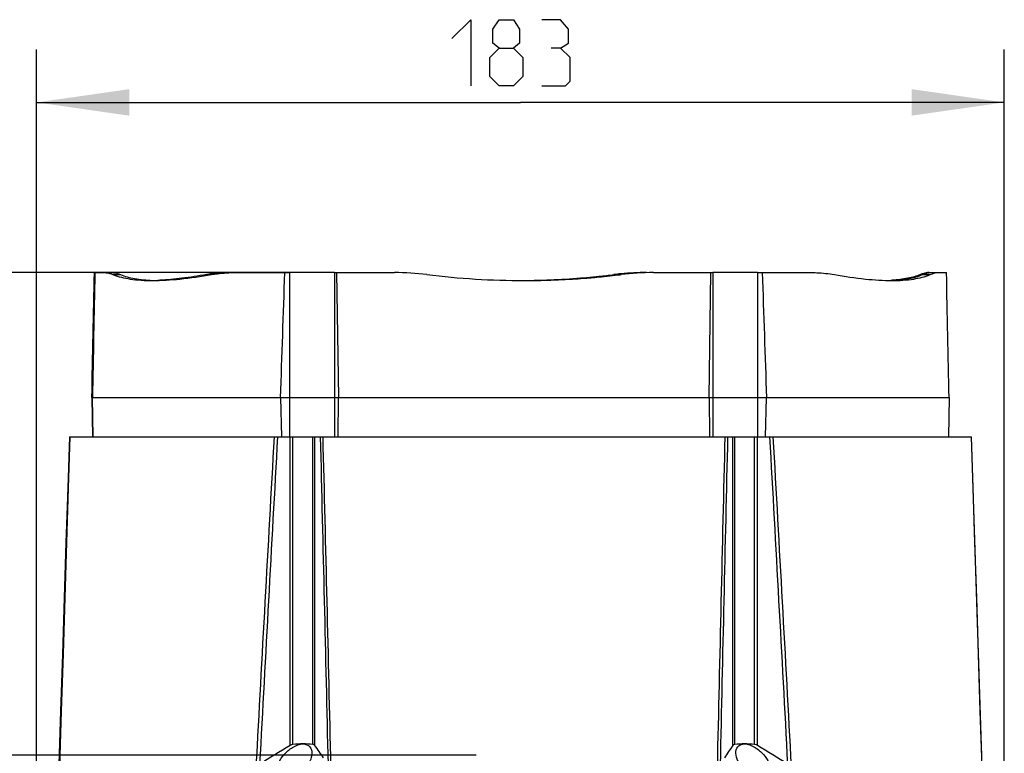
# Model space of a CAD drawing. Header units: millimetres. Extents: x 0 to 420, y 0 to 297.
# Tile 58 of 170: x 74 to 111, y 232 to 260. Entities that reach past the tile are written whole.
import ezdxf

# ---------------------------------------------------------------- set-up
doc = ezdxf.new("R2010")
doc.units = ezdxf.units.MM
doc.header["$LTSCALE"] = 23.1
doc.layers.get('0').update_dxf_attribs({"linetype": 'CONTINUOUS'})
doc.layers.add('02___PRT_ALL_AXES', color=7, linetype='CONTINUOUS')
doc.layers.add('DIM_PILOTEES', color=7, linetype='CONTINUOUS')
doc.styles.get("Standard").update_dxf_attribs({"font": 'txt', "width": 0.7})
doc.dimstyles.new('DIMSTYLE_1', dxfattribs={"dimtxt": 2.5, "dimasz": 3.5, "dimexe": 2, "dimexo": 0, "dimtad": 1, "dimdec": 0, "dimlfac": 5, "dimdsep": 46, "dimtxsty": 'Standard', "dimblk": '_FILLED', "dimblk1": '_FILLED', "dimblk2": '_FILLED', "dimcen": 0.09, "dimazin": 2, "dimtp": 0.5, "dimtm": 0.5, "dimtfac": 1, "dimtdec": 0, "dimtofl": 0, "dimtmove": 0, "dimatfit": 3, "dimldrblk": '_FILLED', "dimfxl": 0, "dimtolj": 1, "dimarcsym": 0})
doc.dimstyles.new('DIMSTYLE_5', dxfattribs={"dimtxt": 2.5, "dimasz": 3.5, "dimexe": 2, "dimexo": 0, "dimtad": 1, "dimdec": 0, "dimlfac": 5, "dimdsep": 46, "dimtxsty": 'Standard', "dimblk": '_FILLED', "dimblk1": '_FILLED', "dimblk2": '_FILLED', "dimcen": 0.09, "dimazin": 2, "dimtp": 0.3, "dimtm": 0.3, "dimtfac": 1, "dimtdec": 0, "dimtofl": 0, "dimtmove": 0, "dimatfit": 3, "dimldrblk": '_FILLED', "dimfxl": 0, "dimtolj": 1, "dimarcsym": 0})

# ---------------------------------------------------------------- blocks, each defined once
blk = doc.blocks.new('_FILLED')
at = {"color": 0, "linetype": 'ByBlock'}
blk.add_solid([(0, 0), (-1, 0.143), (-1, -0.143)], dxfattribs=at)
blk = doc.blocks.new('*D1')
at = {"layer": 'DIM_PILOTEES', "color": 2, "linetype": 'Continuous'}
for p, q in [((83.928, 250.06), (41.829, 250.06)), ((43.829, 250.06), (43.829, 210.725)), ((43.829, 171.39), (43.829, 210.725)), ((73.803, 171.39), (41.829, 171.39))]:
    blk.add_line(p, q, dxfattribs=at)
at = {"layer": 'DIM_PILOTEES', "color": 2, "linetype": 'Continuous', "xscale": 3.5, "yscale": 3.5, "zscale": 3.5}
for p, rotation in [((43.829, 250.06), 90), ((43.829, 171.39), 270)]:
    blk.add_blockref('_FILLED', p, dxfattribs=dict(at, rotation=rotation))
at = {"layer": 'DIM_PILOTEES', "color": 2, "linetype": 'Continuous', "insert": (40.704, 210.725), "char_height": 2.5, "width": 8.30357, "attachment_point": 2, "rotation": 90, "line_spacing_factor": 0.9}
blk.add_mtext('{\\ftxt;\\W0.0001;\\H0.0001;\\~}{\\ftxt;\\W2.2142857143;\\H2.5; }{\\ftxt;\\W0.0001;\\H0.0001;\\~}', dxfattribs=at)
blk = doc.blocks.new('*D2')
at = {"layer": 'DIM_PILOTEES', "color": 2, "linetype": 'Continuous'}
for p, q in [((81.688, 250.06), (48.889, 250.06)), ((50.889, 250.06), (50.889, 213.255)), ((50.889, 176.45), (50.889, 213.255)), ((75.449, 176.45), (48.889, 176.45))]:
    blk.add_line(p, q, dxfattribs=at)
at = {"layer": 'DIM_PILOTEES', "color": 2, "linetype": 'Continuous', "xscale": 3.5, "yscale": 3.5, "zscale": 3.5}
for p, rotation in [((50.889, 250.06), 90), ((50.889, 176.45), 270)]:
    blk.add_blockref('_FILLED', p, dxfattribs=dict(at, rotation=rotation))
at = {"layer": 'DIM_PILOTEES', "color": 2, "linetype": 'Continuous', "insert": (47.764, 213.255), "char_height": 2.5, "width": 8.57143, "attachment_point": 2, "rotation": 90, "line_spacing_factor": 0.9}
blk.add_mtext('{\\ftxt;\\W0.0001;\\H0.0001;\\~}{\\ftxt;\\W2.2857142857;\\H2.5; }{\\ftxt;\\W0.0001;\\H0.0001;\\~}', dxfattribs=at)
blk = doc.blocks.new('*D5')
at = {"layer": 'DIM_PILOTEES', "color": 2, "linetype": 'Continuous'}
for p, q in [((74.377, 222.95), (74.377, 258.489)), ((110.922, 222.95), (110.922, 258.489)), ((74.377, 256.489), (92.649, 256.489)), ((110.922, 256.489), (92.649, 256.489))]:
    blk.add_line(p, q, dxfattribs=at)
at = {"layer": 'DIM_PILOTEES', "color": 2, "linetype": 'Continuous', "xscale": 3.5, "yscale": 3.5, "zscale": 3.5, "rotation": 180}
blk.add_blockref('_FILLED', (74.377, 256.489), dxfattribs=at)
at = {"layer": 'DIM_PILOTEES', "color": 2, "linetype": 'Continuous', "xscale": 3.5, "yscale": 3.5, "zscale": 3.5}
blk.add_blockref('_FILLED', (110.922, 256.489), dxfattribs=at)
at = {"layer": 'DIM_PILOTEES', "color": 2, "linetype": 'Continuous', "insert": (92.649, 259.614), "char_height": 2.5, "width": 7.76786, "attachment_point": 2, "line_spacing_factor": 0.9}
blk.add_mtext('{\\ftxt;\\W0.0001;\\H0.0001;\\~}{\\ftxt;\\W2.0714285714;\\H2.5; }{\\ftxt;\\W0.0001;\\H0.0001;\\~}', dxfattribs=at)
blk = doc.blocks.new('*D11')
at = {"layer": 'DIM_PILOTEES', "color": 2, "linetype": 'Continuous'}
for p, q in [((83.928, 250.06), (57.79, 250.06)), ((59.79, 250.06), (59.79, 240.947)), ((59.79, 231.834), (59.79, 240.947)), ((90.972, 231.834), (57.79, 231.834))]:
    blk.add_line(p, q, dxfattribs=at)
at = {"layer": 'DIM_PILOTEES', "color": 2, "linetype": 'Continuous', "xscale": 3.5, "yscale": 3.5, "zscale": 3.5}
for p, rotation in [((59.79, 250.06), 90), ((59.79, 231.834), 270)]:
    blk.add_blockref('_FILLED', p, dxfattribs=dict(at, rotation=rotation))
at = {"layer": 'DIM_PILOTEES', "color": 2, "linetype": 'Continuous', "insert": (56.665, 240.947), "char_height": 2.5, "width": 5.08929, "attachment_point": 2, "rotation": 90, "line_spacing_factor": 0.9}
blk.add_mtext('{\\ftxt;\\W0.0001;\\H0.0001;\\~}{\\ftxt;\\W1.3571428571;\\H2.5; }{\\ftxt;\\W0.0001;\\H0.0001;\\~}', dxfattribs=at)

msp = doc.modelspace()

# ---------------------------------------------------------------- linework, layer by layer
at = {"color": 7, "linetype": 'Continuous'}
for p, q in [((76.5597, 250.0604), (77.215, 250.0604)), ((77.2616, 249.9854), (77.5412, 249.9854)), ((80.7918, 249.9854), (80.9842, 249.9854)), ((81.8963, 250.0604), (83.9276, 250.0604)), ((83.9276, 250.0604), (83.9276, 245.3355)), ((85.6335, 250.0604), (85.6335, 245.3355)), ((85.6335, 250.0604), (87.8938, 250.0604)), ((85.7091, 250.0604), (85.7788, 245.3355)), ((96.1824, 249.9854), (96.1796, 249.9851)), ((96.1824, 249.9854), (96.1796, 249.9851)), ((96.4508, 249.9851), (96.4536, 249.9854)), ((96.4508, 249.9851), (96.4536, 249.9854)), ((97.4078, 250.0604), (97.4049, 250.0604)), ((97.4078, 250.0604), (97.4049, 250.0604)), ((97.6701, 250.0604), (97.673, 250.0604)), ((97.6702, 250.0604), (99.9153, 250.0604)), ((99.7753, 245.3355), (99.8425, 250.0604)), ((101.6041, 250.0604), (103.6103, 250.0604)), ((107.8363, 249.9854), (108.1187, 249.9854)), ((108.141, 250.0604), (108.7391, 250.0604)), ((92.7872, 249.7605), (92.7901, 249.7604)), ((92.7872, 249.7604), (92.7985, 249.7604)), ((92.7901, 249.7604), (92.7985, 249.7605)), ((76.4872, 245.3354), (76.4653, 245.3354)), ((76.4875, 245.3355), (99.7753, 245.3355)), ((83.591, 245.3354), (83.6317, 243.8504)), ((83.591, 245.3354), (85.779, 245.3354)), ((83.9276, 245.3354), (83.9276, 243.8504)), ((85.6335, 245.3354), (85.6335, 243.8504)), ((99.7751, 245.3354), (101.9412, 245.3354)), ((99.9153, 245.3354), (99.9153, 243.8504)), ((101.6041, 245.3354), (101.6041, 243.8504)), ((101.9005, 243.8504), (101.9412, 245.3354)), ((101.9407, 245.3355), (108.8332, 245.3355)), ((75.6161, 243.8504), (109.6826, 243.8504)), ((83.9495, 232.1983), (83.9495, 243.8504)), ((84.0566, 232.2371), (84.0566, 243.8504)), ((84.8147, 232.2371), (84.8147, 243.8504)), ((84.8866, 232.1983), (84.8866, 243.8504)), ((100.6695, 232.1983), (100.6695, 243.8504)), ((100.7399, 232.2371), (100.7399, 243.8504)), ((101.4904, 232.2371), (101.4904, 243.8504)), ((101.5972, 232.1983), (101.5972, 243.8504))]:
    msp.add_line(p, q, dxfattribs=at)
for points in [[(75.6161, 243.8504), (75.5536, 241.9243), (75.4873, 239.8671), (75.4203, 237.7762), (75.3527, 235.6517), (75.2844, 233.4936), (75.2214, 231.4879)], [(75.6343, 243.8504), (75.5733, 241.9248), (75.5087, 239.868), (75.4434, 237.7773), (75.3774, 235.6526), (75.3108, 233.4941), (75.2467, 231.4018)], [(110.0801, 231.399), (110.0143, 233.4936), (109.946, 235.6517), (109.8784, 237.7762), (109.8114, 239.8671), (109.7451, 241.9243), (109.6826, 243.8504)]]:
    msp.add_lwpolyline(points, dxfattribs=at)
for centre, radius, start, end in [((81.6015, 245.3911), 4.6651, 97.65249, 99.99528), ((87.8939, 240.0147), 10.0458, 82.99437, 90.00059), ((92.793, 279.8672), 30.1068, 262.99081, 269.98893), ((92.5086, 279.8527), 30.0924, 272.43107, 274.5862), ((92.5059, 279.8874), 30.1271, 274.5859, 274.80734), ((92.5063, 279.8821), 30.1218, 274.80743, 275.71228), ((92.7989, 279.589), 29.8283, 274.53072, 274.94391), ((92.7952, 279.6314), 29.8708, 274.94397, 275.59338), ((92.5022, 279.9232), 30.1631, 275.71222, 275.91126), ((92.5014, 279.9315), 30.1715, 275.91118, 277.0023), ((92.7941, 279.6435), 29.883, 275.5933, 276.02054), ((92.7988, 279.5998), 29.8391, 276.02036, 276.78837), ((97.4067, 240.0251), 10.0353, 95.48131, 97.00752), ((92.8077, 279.5237), 29.7624, 276.78854, 277.03087), ((97.4077, 240.0121), 10.0483, 90.01591, 95.48), ((97.6734, 240.1036), 9.9569, 90.01843, 97.03689), ((108.2792, 248.6938), 1.393, 109.33455, 111.99467), ((108.2354, 248.8164), 1.2628, 108.81739, 109.29868), ((79.0221, 256.4448), 6.6843, 267.6995, 268.93475), ((78.5728, 258.8541), 9.0943, 272.04906, 272.91688), ((92.5111, 279.7981), 30.0377, 270.53226, 271.05603), ((92.79, 279.7413), 29.9809, 270.01622, 271.0428), ((92.511, 279.8031), 30.0426, 271.05599, 271.34069), ((92.5113, 279.7883), 30.0279, 271.34073, 272.1675), ((92.7897, 279.7596), 29.9991, 271.0426, 271.37929), ((92.7907, 279.7219), 29.9614, 271.37914, 272.11915), ((92.51, 279.8242), 30.0638, 272.16748, 272.43071), ((92.7932, 279.654), 29.8935, 272.11928, 272.47169), ((92.7918, 279.6842), 29.9237, 272.47184, 273.4324), ((92.7914, 279.6916), 29.9311, 273.43229, 273.68551), ((92.7941, 279.6512), 29.8907, 273.68531, 274.53049), ((106.2958, 255.9424), 6.1815, 271.63098, 273.60784), ((106.4125, 256.0833), 6.3227, 271.15606, 272.47786), ((6012.1085, -89.2507), 5938.1107, 176.78427782, 176.90472785), ((6137.082, -93.6423), 6063.006, 176.80902312, 176.92608982), ((-5942.3874, -93.6473), 6053.8733, 3.07859896, 3.1958428), ((-5818.4103, -89.2674), 5929.9732, 3.09968516, 3.22030101), ((107.2184, 193.6125), 45.0589, 121.09183, 122.81529), ((84.4457, 228.1853), 4.0705, 90.05187, 95.48571), ((84.4435, 228.55), 3.7057, 84.25067, 90.02248), ((63.2559, 216.679), 26.6221, 34.42786, 35.6582), ((122.5989, 217.0429), 26.6568, 145.35163, 146.56562), ((101.1043, 228.6861), 3.5697, 89.93049, 95.85833), ((101.1068, 228.2989), 3.9568, 84.43619, 89.97404), ((78.3131, 193.5283), 45.1389, 57.22456, 58.94686)]:
    msp.add_arc(centre, radius, start, end, dxfattribs=at)
for points in [[(76.4655, 245.3355), (76.4968, 246.9105), (76.5281, 248.4855), (76.5597, 250.0604)], [(76.5793, 250.0604), (76.5485, 248.4855), (76.5179, 246.9105), (76.4875, 245.3355)], [(83.5915, 245.3355), (83.645, 246.9105), (83.6988, 248.4855), (83.7528, 250.0604)], [(101.7792, 250.0604), (101.8333, 248.4855), (101.8871, 246.9105), (101.9407, 245.3355)], [(108.8332, 245.3355), (108.802, 246.9105), (108.7706, 248.4855), (108.7391, 250.0604)], [(75.2477, 231.4018), (75.3744, 235.5514), (75.5032, 239.701), (75.6348, 243.8504)], [(85.0912, 243.8504), (85.1906, 239.7273), (85.2881, 235.6042), (85.3839, 231.481)], [(85.1844, 243.8504), (85.2866, 239.6957), (85.3866, 235.5408), (85.485, 231.386)], [(100.0912, 231.386), (100.1859, 235.5408), (100.2824, 239.6957), (100.3809, 243.8504)], [(100.4724, 243.8504), (100.3766, 239.7273), (100.2827, 235.6042), (100.1904, 231.481)], [(110.0794, 231.399), (109.9495, 235.5495), (109.8173, 239.7), (109.6824, 243.8504)], [(84.0566, 232.2371), (84.0188, 232.2335), (83.982, 232.2179), (83.9495, 232.1983)]]:
    msp.add_open_spline(points, degree=3, dxfattribs=at)
for points, knots in [([(76.9328, 250.0604), (76.9574, 250.0604), (77.0702, 250.0527), (77.1798, 250.0186), (77.2616, 249.9854)], [0, 0, 0, 0, 0.2178968, 1, 1, 1, 1]), ([(77.215, 250.0604), (77.2391, 250.0604), (77.3511, 250.0525), (77.4597, 250.0183), (77.5412, 249.9854)], [0, 0, 0, 0, 0.214838, 1, 1, 1, 1]), ([(77.2616, 249.9854), (77.4681, 249.9017), (77.9659, 249.7866), (78.4719, 249.7604), (78.7545, 249.7604)], [0, 0, 0, 0, 0.4408557, 1, 1, 1, 1]), ([(77.5412, 249.9854), (77.713, 249.9162), (78.1154, 249.8126), (78.527, 249.7751), (78.7538, 249.766)], [0, 0, 0, 0, 0.4493364, 1, 1, 1, 1]), ([(78.7545, 249.7604), (79.0989, 249.7604), (79.8465, 249.8086), (80.5868, 249.9166), (80.9842, 249.9854)], [0, 0, 0, 0, 0.4605368, 1, 1, 1, 1]), ([(80.7918, 249.9854), (80.4837, 249.9311), (79.9004, 249.841), (79.3124, 249.7857), (79.0356, 249.7716)], [0, 0, 0, 0, 0.5302956, 1, 1, 1, 1]), ([(81.6884, 250.0604), (81.628, 250.0604), (81.3914, 250.0568), (81.155, 250.0382), (80.9803, 250.0147)], [0, 0, 0, 0, 0.2552022, 1, 1, 1, 1]), ([(80.9842, 249.9854), (81.0576, 249.9981), (81.3596, 250.0431), (81.6655, 250.0604), (81.8963, 250.0604)], [0, 0, 0, 0, 0.243983, 1, 1, 1, 1]), ([(103.6103, 250.0604), (103.6874, 250.0604), (103.9874, 250.0546), (104.2872, 250.0242), (104.5069, 249.9854)], [0, 0, 0, 0, 0.2566318, 1, 1, 1, 1]), ([(104.5069, 249.9854), (104.8961, 249.9168), (105.6191, 249.809), (106.3496, 249.7604), (106.6849, 249.7604)], [0, 0, 0, 0, 0.5409662, 1, 1, 1, 1]), ([(107.7575, 249.9854), (107.6037, 249.9234), (107.2484, 249.8271), (106.8842, 249.7858), (106.6848, 249.7732)], [0, 0, 0, 0, 0.4536303, 1, 1, 1, 1]), ([(106.6849, 249.7604), (106.9579, 249.7604), (107.4445, 249.786), (107.9229, 249.9013), (108.1187, 249.9854)], [0, 0, 0, 0, 0.5616467, 1, 1, 1, 1]), ([(106.6858, 249.7665), (106.9021, 249.7759), (107.2932, 249.8134), (107.675, 249.9165), (107.8363, 249.9854)], [0, 0, 0, 0, 0.5524172, 1, 1, 1, 1]), ([(108.0837, 250.0604), (108.0645, 250.0604), (107.9775, 250.0555), (107.8922, 250.0336), (107.8281, 250.0117)], [0, 0, 0, 0, 0.2212498, 1, 1, 1, 1]), ([(107.8363, 249.9854), (107.8897, 250.0083), (107.989, 250.044), (108.094, 250.0604), (108.141, 250.0604)], [0, 0, 0, 0, 0.5531987, 1, 1, 1, 1]), ([(108.1187, 249.9854), (108.1467, 249.9975), (108.2451, 250.0358), (108.3507, 250.0604), (108.426, 250.0604)], [0, 0, 0, 0, 0.2882608, 1, 1, 1, 1]), ([(83.4583, 231.2525), (83.4566, 231.3547), (83.5217, 231.5779), (83.7266, 231.8787), (83.9814, 232.1017), (84.2338, 232.2222), (84.3736, 232.2557), (84.442, 232.2557)], [0, 0, 0, 0, 0.2033151, 0.4450621, 0.7201247, 0.863884, 1, 1, 1, 1]), ([(84.442, 232.2557), (84.5368, 232.2557), (84.7333, 232.1787), (84.7759, 231.9838), (84.7744, 231.9)], [0, 0, 0, 0, 0.5304216, 1, 1, 1, 1]), ([(84.8866, 232.1983), (84.8829, 232.2034), (84.8644, 232.2243), (84.836, 232.2349), (84.8147, 232.2371)], [0, 0, 0, 0, 0.2276912, 1, 1, 1, 1]), ([(100.7399, 232.2371), (100.7322, 232.2363), (100.7053, 232.2313), (100.6806, 232.2143), (100.6695, 232.1983)], [0, 0, 0, 0, 0.2850681, 1, 1, 1, 1]), ([(100.7862, 231.9103), (100.7848, 231.9918), (100.8258, 232.1813), (101.0168, 232.2557), (101.1086, 232.2557)], [0, 0, 0, 0, 0.4704599, 1, 1, 1, 1]), ([(101.1086, 232.2557), (101.1772, 232.2557), (101.3177, 232.2214), (101.5717, 232.0991), (101.829, 231.8737), (102.0368, 231.5708), (102.1041, 231.3458), (102.1023, 231.243)], [0, 0, 0, 0, 0.1353243, 0.2789716, 0.554693, 0.7970873, 1, 1, 1, 1]), ([(101.5972, 232.1983), (101.5724, 232.2132), (101.537, 232.2295), (101.4995, 232.2362), (101.4904, 232.2371)], [0, 0, 0, 0, 0.7619863, 1, 1, 1, 1]), ([(84.7744, 231.9), (84.7727, 231.7981), (84.708, 231.5791), (84.5018, 231.2836), (84.1969, 231.0343), (83.9284, 230.9361), (83.7922, 230.9361)], [0, 0, 0, 0, 0.2068687, 0.4485921, 0.7232835, 1, 1, 1, 1]), ([(101.7784, 230.9361), (101.6414, 230.9361), (101.371, 231.0368), (101.0637, 231.2886), (100.8546, 231.5866), (100.788, 231.8076), (100.7862, 231.9103)], [0, 0, 0, 0, 0.2757359, 0.5510555, 0.7934281, 1, 1, 1, 1])]:
    msp.add_open_spline(points, degree=3, knots=knots, dxfattribs=at)
at = {"layer": '02___PRT_ALL_AXES', "color": 7, "linetype": 'Continuous'}
for p, q in [((85.6335, 250.0604), (83.9276, 250.0604)), ((101.6041, 250.0604), (99.9153, 250.0604)), ((99.9153, 250.0604), (99.9153, 245.3355)), ((101.6041, 250.0604), (101.6041, 245.3355)), ((76.4653, 245.3354), (76.489, 243.8504)), ((76.4655, 245.3355), (76.4872, 245.3355)), ((76.5103, 243.8504), (76.4872, 245.3354)), ((76.4872, 245.3354), (83.591, 245.3354)), ((85.7615, 243.8504), (85.779, 245.3354)), ((85.779, 245.3354), (99.7751, 245.3354)), ((99.7751, 245.3354), (99.792, 243.8504)), ((99.7753, 245.3355), (101.9407, 245.3355)), ((101.9412, 245.3354), (108.8335, 245.3354)), ((108.8335, 245.3354), (108.8097, 243.8504))]:
    msp.add_line(p, q, dxfattribs=at)
at = {"layer": 'DIM_PILOTEES', "color": 2, "linetype": 'Continuous'}
for points in [[(90.0601, 258.8997), (90.7744, 259.6139), (90.7744, 257.114)], [(91.8458, 258.5425), (91.6077, 258.7211), (91.6077, 259.2568), (91.8458, 259.6139), (92.3815, 259.6139), (92.6196, 259.2568), (92.6196, 258.7211), (92.3815, 258.5425), (92.7386, 258.1854), (92.7386, 257.4711), (92.3815, 257.114), (91.8458, 257.114), (91.4886, 257.4711)], [(94.1672, 258.5425), (94.4648, 258.7211), (94.4648, 259.2568), (94.1672, 259.6139), (93.4529, 259.6139)], [(91.4886, 257.4711), (91.4886, 258.1854), (91.8458, 258.5425), (92.3815, 258.5425)], [(93.4529, 257.114), (94.3458, 257.114), (94.5244, 257.2925), (94.5244, 258.1854), (94.1672, 258.5425), (93.8101, 258.5425)]]:
    msp.add_lwpolyline(points, dxfattribs=at)

# ---------------------------------------------------------------- dimensions: what is measured, and where the dimension line sits
dim = msp.add_linear_dim(base=(110.9215, 256.489), p1=(74.3772, 222.9504), p2=(110.9215, 222.9504), text='{\\ftxt;\\W0.0001;\\H0.0001;\\~}{\\ftxt;\\W2.0714285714;\\H2.5; }{\\ftxt;\\W0.0001;\\H0.0001;\\~}', dimstyle='DIMSTYLE_1', dxfattribs=at)
dim.commit()
dim.dimension.update_dxf_attribs({"geometry": '*D5', "text_midpoint": (92.2922, 256.489), "dimtype": 160})
for base, p1, p2, angle, text, dimstyle, picture, middle in [((43.8293, 171.3904), (83.9276, 250.0604), (73.8032, 171.3904), 270, '{\\ftxt;\\W0.0001;\\H0.0001;\\~}{\\ftxt;\\W2.2142857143;\\H2.5; }{\\ftxt;\\W0.0001;\\H0.0001;\\~}', 'DIMSTYLE_1', '*D1', (43.8293, 210.3683)), ((50.8891, 250.0604), (75.4494, 176.4504), (81.6884, 250.0604), 90, '{\\ftxt;\\W0.0001;\\H0.0001;\\~}{\\ftxt;\\W2.2857142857;\\H2.5; }{\\ftxt;\\W0.0001;\\H0.0001;\\~}', 'DIMSTYLE_1', '*D2', (50.8891, 212.8983)), ((59.7903, 231.8342), (83.9276, 250.0604), (90.9716, 231.8342), 270, '{\\ftxt;\\W0.0001;\\H0.0001;\\~}{\\ftxt;\\W1.3571428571;\\H2.5; }{\\ftxt;\\W0.0001;\\H0.0001;\\~}', 'DIMSTYLE_5', '*D11', (59.7903, 240.5902))]:
    dim = msp.add_linear_dim(base=base, p1=p1, p2=p2, angle=angle, text=text, dimstyle=dimstyle, dxfattribs=at)
    dim.commit()
    dim.dimension.update_dxf_attribs({"geometry": picture, "text_midpoint": middle, "dimtype": 160})

doc.saveas('drawing.dxf')
